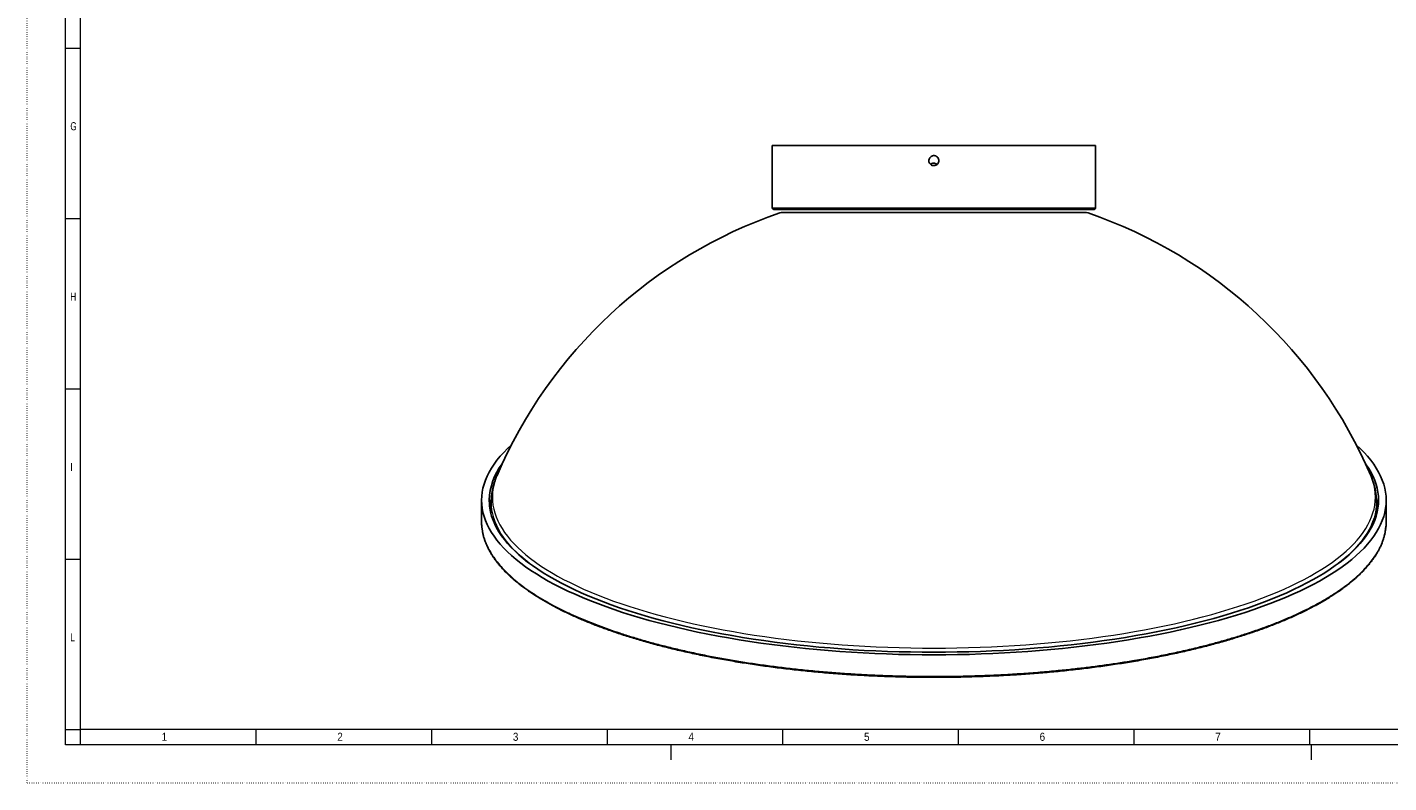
# Model space of a CAD drawing. Header units: millimetres. Extents: x 0 to 841, y 0 to 594.
# Tile 1 of 8: x 0 to 446, y 0 to 248. Entities that reach past the tile are written whole.
import ezdxf

# ---------------------------------------------------------------- set-up
doc = ezdxf.new("R2010")
doc.units = ezdxf.units.MM
doc.linetypes.add('SLD-Punti', pattern=[0.635, 0, -0.635])
doc.linetypes.add('SLD-Solido', pattern=[0])
doc.layers.add('3', color=250, linetype='SLD-Solido', lineweight=25)
doc.styles.add('SLDTEXTSTYLE2', font='ARIALN.TTF', dxfattribs={"width": 0.87})
doc.styles.add('SLDTEXTSTYLE3', font='GOTHIC.TTF', dxfattribs={"width": 0.913})

msp = doc.modelspace()

# ---------------------------------------------------------------- linework, layer by layer
at = {"color": 7, "linetype": 'SLD-Punti', "lineweight": 18}
for q in [(0, 594), (841, 0)]:
    msp.add_line((0, 0), q, dxfattribs=at)
at = {"color": 7, "linetype": 'SLD-Solido', "lineweight": 18}
for p, q in [((12.5, 12.5), (12.5, 581.5)), ((17.5, 17.5), (17.5, 576.5)), ((12.5, 241.1), (17.5, 241.1)), ((12.5, 185.2), (17.5, 185.2)), ((12.5, 129.3), (17.5, 129.3)), ((12.5, 73.4), (17.5, 73.4)), ((12.5, 17.5), (17.5, 17.5)), ((823.5, 17.5), (17.5, 17.5)), ((17.5, 12.5), (17.5, 17.5)), ((75.07, 12.5), (75.07, 17.5)), ((132.64, 12.5), (132.64, 17.5)), ((190.22, 12.5), (190.22, 17.5)), ((247.79, 12.5), (247.79, 17.5)), ((305.36, 12.5), (305.36, 17.5)), ((362.93, 12.5), (362.93, 17.5)), ((420.5, 12.5), (420.5, 17.5)), ((828.5, 12.5), (12.5, 12.5)), ((823.5, 12.5), (17.5, 12.5)), ((211, 12.5), (211, 7.5)), ((421, 12.5), (421, 7.5))]:
    msp.add_line(p, q, dxfattribs=at)
at = {"color": 8, "linetype": 'SLD-Solido', "lineweight": 18}
for p, q in [((244.27, 188.65), (350.27, 188.65)), ((347.82, 186.99), (246.72, 186.99))]:
    msp.add_line(p, q, dxfattribs=at)
at = {"color": 8, "linetype": 'SLD-Solido', "lineweight": 18, "flags": 128}
for points in [[(154.03, 100.87), (153.75, 100.17), (153.31, 98.88), (152.96, 97.59), (152.71, 96.3), (152.56, 95), (152.51, 93.71), (152.56, 92.41), (152.71, 91.12), (152.96, 89.82), (153.31, 88.53), (153.75, 87.25), (154.29, 85.96), (154.94, 84.69), (155.68, 83.41), (156.51, 82.15), (157.44, 80.89), (158.47, 79.65), (159.6, 78.41), (160.82, 77.18), (162.13, 75.97), (163.53, 74.76), (165.03, 73.57), (166.61, 72.39), (168.29, 71.23), (170.05, 70.08), (171.91, 68.95), (173.84, 67.84), (175.87, 66.74), (177.97, 65.67), (180.16, 64.61), (182.43, 63.57), (184.77, 62.55), (187.19, 61.55), (189.69, 60.58), (192.27, 59.63), (194.91, 58.7), (197.62, 57.8), (200.41, 56.92), (203.26, 56.06), (206.17, 55.23), (209.15, 54.43), (212.18, 53.65), (215.28, 52.91), (218.43, 52.19), (221.63, 51.49), (224.89, 50.83), (228.2, 50.2), (231.55, 49.59), (234.95, 49.02), (238.39, 48.48), (241.87, 47.97), (245.39, 47.49), (248.95, 47.04), (252.54, 46.62), (256.16, 46.24), (259.8, 45.89), (263.48, 45.57), (267.17, 45.28), (270.89, 45.03), (274.62, 44.81), (278.37, 44.62), (282.14, 44.47), (285.91, 44.35), (289.69, 44.27), (293.48, 44.22), (297.27, 44.2), (301.06, 44.22), (304.84, 44.27), (308.63, 44.35), (312.4, 44.47), (316.16, 44.62), (319.91, 44.81), (323.65, 45.03), (327.37, 45.28), (331.06, 45.57), (334.73, 45.89), (338.38, 46.24), (342, 46.62), (345.59, 47.04), (349.15, 47.49), (352.67, 47.97), (356.15, 48.48), (359.59, 49.02), (362.99, 49.59), (366.34, 50.2), (369.65, 50.83), (372.9, 51.49), (376.11, 52.19), (379.26, 52.91), (382.35, 53.65), (385.39, 54.43), (388.37, 55.23), (391.28, 56.06), (394.13, 56.92), (396.91, 57.8), (399.63, 58.7), (402.27, 59.63), (404.84, 60.58), (407.34, 61.55), (409.77, 62.55), (412.11, 63.57), (414.38, 64.61), (416.57, 65.67), (418.67, 66.74), (420.69, 67.84), (422.63, 68.95), (424.48, 70.08), (426.25, 71.23), (427.92, 72.39), (429.51, 73.57), (431.01, 74.76), (432.41, 75.97), (433.72, 77.18), (434.94, 78.41), (436.06, 79.65), (437.09, 80.89), (438.03, 82.15), (438.86, 83.41), (439.6, 84.69), (440.24, 85.96), (440.79, 87.25), (441.23, 88.53), (441.58, 89.82), (441.83, 91.12), (441.98, 92.41), (442.03, 93.71), (441.98, 95), (441.83, 96.3), (441.58, 97.59), (441.23, 98.88), (440.79, 100.17), (440.5, 100.87)], [(164.58, 72.05), (163.21, 73.14), (161.8, 74.35), (160.48, 75.57), (159.26, 76.8), (158.14, 78.04), (157.11, 79.29), (156.17, 80.55), (155.33, 81.82), (154.59, 83.09), (153.95, 84.37), (153.4, 85.66), (152.96, 86.95), (152.61, 88.24), (152.36, 89.54), (152.21, 90.84), (152.16, 92.14), (152.17, 92.76)], [(442.36, 92.76), (442.38, 92.14), (442.33, 90.84), (442.18, 89.54), (441.93, 88.24), (441.58, 86.95), (441.13, 85.66), (440.59, 84.37), (439.95, 83.09), (439.21, 81.82), (438.37, 80.55), (437.43, 79.29), (436.4, 78.04), (435.27, 76.8), (434.05, 75.57), (432.74, 74.35), (431.33, 73.14), (429.96, 72.05)]]:
    msp.add_lwpolyline(points, dxfattribs=at)
at = {"color": 8, "linetype": 'SLD-Solido', "lineweight": 18}
msp.add_open_spline([(149.15, 83.33), (149.17, 83.1), (149.26, 82.29), (149.6, 80.91), (150.19, 79.06), (151.06, 77.1), (152.22, 75.03), (153.64, 72.98), (155.21, 71.07), (156.87, 69.3), (158.6, 67.66), (160.48, 66.05), (162.52, 64.46), (164.88, 62.79), (167.59, 61.03), (170.69, 59.21), (174.02, 57.43), (177.35, 55.81), (180.63, 54.33), (183.84, 52.98), (187.17, 51.67), (190.64, 50.4), (194.34, 49.14), (198.3, 47.88), (202.51, 46.64), (206.86, 45.45), (211.37, 44.31), (216.03, 43.22), (220.86, 42.18), (225.8, 41.21), (230.8, 40.31), (235.86, 39.49), (240.96, 38.73), (246.15, 38.04), (251.45, 37.42), (256.86, 36.85), (262.36, 36.36), (267.92, 35.94), (273.33, 35.6), (278.58, 35.34), (283.66, 35.15), (288.75, 35.02), (293.88, 34.95), (299.05, 34.94), (304.25, 34.99), (309.45, 35.11), (314.95, 35.3), (320.74, 35.57), (326.8, 35.95), (332.82, 36.41), (338.42, 36.93), (343.62, 37.48), (348.41, 38.05), (353.15, 38.67), (357.81, 39.36), (362.74, 40.14), (367.9, 41.05), (373.26, 42.09), (378.49, 43.21), (383.28, 44.33), (387.64, 45.44), (391.61, 46.52), (395.48, 47.65), (399.22, 48.82), (403.11, 50.12), (407.1, 51.56), (411.14, 53.15), (415, 54.8), (418.43, 56.4), (421.48, 57.94), (424.18, 59.41), (426.73, 60.91), (429.14, 62.44), (431.54, 64.11), (433.91, 65.92), (436.19, 67.88), (438.23, 69.87), (439.93, 71.77), (441.31, 73.56), (442.44, 75.26), (443.4, 76.96), (444.18, 78.68), (444.83, 80.52), (445.25, 82.11), (445.36, 83.12), (445.39, 83.43)], degree=3, knots=[0, 0, 0, 0, 0.004432, 0.01565, 0.026859, 0.040475, 0.054104, 0.067732, 0.081348, 0.092557, 0.103775, 0.114997, 0.126215, 0.137423, 0.15104, 0.164668, 0.178296, 0.191913, 0.203121, 0.214339, 0.225561, 0.236779, 0.247988, 0.260277, 0.272575, 0.284873, 0.297162, 0.30974, 0.322326, 0.334913, 0.34749, 0.359779, 0.372077, 0.384375, 0.396665, 0.409242, 0.421828, 0.434415, 0.446992, 0.458269, 0.469552, 0.480836, 0.492113, 0.50361, 0.515115, 0.52662, 0.538118, 0.551734, 0.565363, 0.578991, 0.592607, 0.603816, 0.615034, 0.626255, 0.637474, 0.648682, 0.662299, 0.675927, 0.689555, 0.703172, 0.71438, 0.725598, 0.73682, 0.748038, 0.759247, 0.772863, 0.786491, 0.80012, 0.813736, 0.824944, 0.836163, 0.847384, 0.858602, 0.869811, 0.883427, 0.897056, 0.910684, 0.9243, 0.935509, 0.946727, 0.957949, 0.969167, 0.980375, 0.993992, 1, 1, 1, 1], dxfattribs=at)
at = {"layer": '3'}
for p, q in [((244.27, 209.15), (244.27, 188.65)), ((350.27, 209.15), (244.27, 209.15)), ((350.27, 188.65), (350.27, 209.15)), ((349.77, 188.15), (244.77, 188.15)), ((247.69, 187.15), (346.85, 187.15)), ((440.5, 100.87), (440.49, 100.9)), ((148.97, 92.72), (148.97, 85.67)), ((152.17, 92.77), (152.03, 88.93)), ((442.51, 88.93), (442.36, 92.77)), ((445.57, 85.67), (445.57, 92.72)), ((149.13, 83.27), (149.23, 82.68))]:
    msp.add_line(p, q, dxfattribs=at)
at = {"layer": '3', "flags": 128}
for points in [[(148.97, 92.72), (149.02, 91.39), (149.17, 90.06), (149.43, 88.74), (149.78, 87.41), (150.24, 86.1), (150.79, 84.78), (151.45, 83.47), (152.21, 82.17), (153.07, 80.87), (154.02, 79.59), (155.08, 78.31), (156.23, 77.04), (157.48, 75.78), (158.82, 74.54), (160.26, 73.31), (161.79, 72.09), (163.42, 70.88), (165.13, 69.69), (166.94, 68.51), (168.84, 67.35), (170.82, 66.21), (172.89, 65.09), (175.05, 63.99), (177.29, 62.9), (179.61, 61.84), (182.02, 60.8), (184.5, 59.77), (187.06, 58.78), (189.7, 57.8), (192.41, 56.85), (195.19, 55.92), (198.04, 55.02), (200.96, 54.15), (203.94, 53.3), (206.99, 52.48), (210.1, 51.68), (213.27, 50.91), (216.5, 50.18), (219.78, 49.47), (223.12, 48.79), (226.51, 48.14), (229.94, 47.52), (233.42, 46.94), (236.95, 46.38), (240.52, 45.86), (244.12, 45.36), (247.77, 44.9), (251.44, 44.48), (255.15, 44.08), (258.89, 43.72), (262.65, 43.4), (266.44, 43.1), (270.24, 42.84), (274.07, 42.62), (277.91, 42.43), (281.77, 42.27), (285.63, 42.15), (289.51, 42.06), (293.39, 42.01), (297.27, 41.99), (301.15, 42.01), (305.03, 42.06), (308.9, 42.15), (312.77, 42.27), (316.63, 42.43), (320.47, 42.62), (324.29, 42.84), (328.1, 43.1), (331.89, 43.4), (335.65, 43.72), (339.39, 44.08), (343.1, 44.48), (346.77, 44.9), (350.41, 45.36), (354.02, 45.86), (357.59, 46.38), (361.11, 46.94), (364.6, 47.52), (368.03, 48.14), (371.42, 48.79), (374.76, 49.47), (378.04, 50.18), (381.27, 50.91), (384.44, 51.68), (387.55, 52.48), (390.6, 53.3), (393.58, 54.15), (396.5, 55.02), (399.35, 55.92), (402.13, 56.85), (404.84, 57.8), (407.48, 58.78), (410.04, 59.77), (412.52, 60.8), (414.92, 61.84), (417.25, 62.9), (419.49, 63.99), (421.64, 65.09), (423.72, 66.21), (425.7, 67.35), (427.6, 68.51), (429.41, 69.69), (431.12, 70.88), (432.75, 72.09), (434.28, 73.31), (435.72, 74.54), (437.06, 75.78), (438.31, 77.04), (439.46, 78.31), (440.52, 79.59), (441.47, 80.87), (442.33, 82.17), (443.09, 83.47), (443.74, 84.78), (444.3, 86.1), (444.76, 87.41), (445.11, 88.74), (445.37, 90.06), (445.52, 91.39), (445.57, 92.72), (445.52, 94.04), (445.37, 95.37), (445.11, 96.7), (444.76, 98.02), (444.3, 99.34), (443.74, 100.65), (443.09, 101.96), (442.33, 103.26), (441.47, 104.56), (440.52, 105.84), (439.46, 107.12), (438.31, 108.39), (437.06, 109.65), (435.85, 110.77)], [(158.68, 110.77), (157.48, 109.65), (156.23, 108.39), (155.08, 107.12), (154.02, 105.84), (153.07, 104.56), (152.21, 103.26), (151.45, 101.96), (150.79, 100.65), (150.24, 99.34), (149.78, 98.02), (149.43, 96.7), (149.17, 95.37), (149.02, 94.04), (148.97, 92.72)], [(151.47, 92.72), (151.52, 91.41), (151.67, 90.11), (151.92, 88.8), (152.27, 87.5), (152.72, 86.21), (153.26, 84.91), (153.91, 83.63), (154.66, 82.35), (155.5, 81.07), (156.44, 79.81), (157.47, 78.55), (158.6, 77.31), (159.83, 76.07), (161.15, 74.85), (162.57, 73.63), (164.07, 72.43), (165.67, 71.25), (167.36, 70.08), (169.14, 68.92), (171, 67.78), (172.95, 66.66), (174.99, 65.56), (177.11, 64.47), (179.31, 63.4), (181.6, 62.36), (183.96, 61.33), (186.4, 60.33), (188.92, 59.35), (191.51, 58.39), (194.17, 57.45), (196.91, 56.54), (199.71, 55.66), (202.58, 54.8), (205.51, 53.96), (208.51, 53.15), (211.57, 52.37), (214.69, 51.62), (217.86, 50.89), (221.09, 50.2), (224.37, 49.53), (227.7, 48.89), (231.08, 48.28), (234.5, 47.71), (237.97, 47.16), (241.47, 46.64), (245.02, 46.16), (248.6, 45.71), (252.21, 45.29), (255.86, 44.9), (259.53, 44.55), (263.23, 44.23), (266.96, 43.94), (270.7, 43.68), (274.46, 43.46), (278.24, 43.28), (282.03, 43.12), (285.83, 43), (289.64, 42.92), (293.45, 42.87), (297.27, 42.85), (301.09, 42.87), (304.9, 42.92), (308.71, 43), (312.51, 43.12), (316.3, 43.28), (320.08, 43.46), (323.84, 43.68), (327.58, 43.94), (331.31, 44.23), (335, 44.55), (338.68, 44.9), (342.32, 45.29), (345.94, 45.71), (349.52, 46.16), (353.06, 46.64), (356.57, 47.16), (360.04, 47.71), (363.46, 48.28), (366.84, 48.89), (370.17, 49.53), (373.45, 50.2), (376.68, 50.89), (379.85, 51.62), (382.97, 52.37), (386.03, 53.15), (389.02, 53.96), (391.96, 54.8), (394.83, 55.66), (397.63, 56.54), (400.37, 57.45), (403.03, 58.39), (405.62, 59.35), (408.14, 60.33), (410.58, 61.33), (412.94, 62.36), (415.22, 63.4), (417.43, 64.47), (419.55, 65.56), (421.58, 66.66), (423.54, 67.78), (425.4, 68.92), (427.18, 70.08), (428.87, 71.25), (430.46, 72.43), (431.97, 73.63), (433.39, 74.85), (434.71, 76.07), (435.93, 77.31), (437.06, 78.55), (438.1, 79.81), (439.04, 81.07), (439.88, 82.35), (440.63, 83.63), (441.27, 84.91), (441.82, 86.21), (442.27, 87.5), (442.62, 88.8), (442.87, 90.11), (443.02, 91.41), (443.07, 92.72), (443.02, 94.02), (442.87, 95.33), (442.62, 96.63), (442.27, 97.93), (441.82, 99.22), (441.27, 100.52), (440.63, 101.8), (439.88, 103.08), (439.04, 104.36), (438.82, 104.66)], [(152.02, 88.39), (152.02, 88.67), (152.03, 88.93)], [(442.51, 88.93), (442.51, 88.67), (442.52, 88.39)]]:
    msp.add_lwpolyline(points, dxfattribs=at)
at = {"layer": '3'}
for centre, radius, start, end in [((244.77, 188.65), 0.5, 180, 270), ((349.77, 188.65), 0.5, 270, 0), ((297.27, 39.65), 155.77, 108.9364, 156.8589), ((247.69, 184.15), 3, 90, 108.9364), ((346.85, 184.15), 3, 71.0636, 90), ((297.27, 39.65), 155.77, 23.1411, 71.0636), ((172.08, 92.12), 20.62, 142.5209, 178.3436), ((169.55, 88.16), 18.09, 163.9637, 172.5526), ((424.96, 88.16), 18.12, 7.4504, 16.381)]:
    msp.add_arc(centre, radius, start, end, dxfattribs=at)
for points, knots in [([(297.27, 202.5), (297.08, 202.52), (296.71, 202.56), (296.22, 202.84), (295.84, 203.26), (295.63, 203.78), (295.6, 204.35), (295.76, 204.89), (296.09, 205.35), (296.55, 205.67), (297.09, 205.83), (297.65, 205.79), (298.17, 205.57), (298.59, 205.19), (298.86, 204.69), (298.95, 204.14), (298.85, 203.58), (298.57, 203.09), (298.15, 202.72), (297.69, 202.53), (297.39, 202.51), (297.27, 202.5)], [0, 0, 0, 0, 0.053671, 0.107341, 0.161028, 0.214725, 0.268405, 0.322066, 0.375737, 0.429431, 0.483124, 0.536796, 0.590457, 0.644136, 0.697833, 0.75152, 0.805185, 0.85885, 0.912537, 0.966234, 1, 1, 1, 1]), ([(296.21, 202.89), (296.27, 202.95), (296.46, 203.13), (296.9, 203.29), (297.46, 203.32), (297.96, 203.19), (298.21, 202.99), (298.31, 202.91)], [0, 0, 0, 0, 0.1047, 0.345718, 0.586628, 0.827425, 1, 1, 1, 1]), ([(154.07, 100.94), (154.05, 100.91), (153.87, 100.51), (153.57, 99.73), (153.18, 98.6), (152.86, 97.47), (152.6, 96.34), (152.39, 95.21), (152.26, 94.09), (152.19, 93.27), (152.18, 92.82), (152.18, 92.76)], [0, 0, 0, 0, 0.011419, 0.152853, 0.292851, 0.431504, 0.568942, 0.705329, 0.840856, 0.975735, 1, 1, 1, 1]), ([(442.36, 92.76), (442.36, 92.89), (442.34, 93.4), (442.26, 94.28), (442.12, 95.39), (441.91, 96.51), (441.64, 97.62), (441.31, 98.73), (440.93, 99.83), (440.64, 100.55), (440.49, 100.91)], [0, 0, 0, 0, 0.047308, 0.182235, 0.317356, 0.452905, 0.589101, 0.726152, 0.864238, 1, 1, 1, 1]), ([(148.99, 85.67), (148.98, 85.24), (148.98, 84.46), (149.1, 83.68), (149.15, 83.33)], [0, 0, 0, 0, 0.550875, 1, 1, 1, 1]), ([(445.39, 83.43), (445.45, 83.82), (445.57, 84.57), (445.55, 85.31), (445.54, 85.67)], [0, 0, 0, 0, 0.526826, 1, 1, 1, 1]), ([(149.24, 82.62), (149.26, 82.51), (149.33, 82.06), (149.51, 81.26), (149.79, 80.24), (150.14, 79.22), (150.54, 78.2), (151, 77.19), (151.52, 76.18), (152.09, 75.18), (152.72, 74.18), (153.41, 73.19), (154.16, 72.2), (154.96, 71.22), (155.83, 70.24), (156.74, 69.27), (157.72, 68.31), (158.75, 67.35), (159.84, 66.4), (160.98, 65.46), (162.18, 64.52), (163.43, 63.6), (164.73, 62.69), (166.08, 61.78), (167.49, 60.88), (168.96, 59.99), (170.47, 59.11), (172.03, 58.25), (173.64, 57.4), (175.28, 56.56), (176.98, 55.73), (178.73, 54.92), (180.53, 54.11), (182.38, 53.32), (184.27, 52.54), (186.2, 51.77), (188.18, 51.02), (190.21, 50.28), (192.28, 49.55), (194.4, 48.84), (196.55, 48.14), (198.74, 47.46), (200.96, 46.8), (203.22, 46.15), (205.52, 45.51), (207.85, 44.9), (210.22, 44.3), (212.63, 43.71), (215.07, 43.14), (217.54, 42.59), (220.04, 42.05), (222.57, 41.54), (225.14, 41.03), (227.74, 40.55), (230.37, 40.08), (233.03, 39.63), (235.72, 39.2), (238.41, 38.79), (241.13, 38.4), (243.86, 38.03), (246.61, 37.67), (249.39, 37.34), (252.19, 37.02), (255.01, 36.72), (257.85, 36.44), (260.7, 36.18), (263.56, 35.94), (266.45, 35.72), (269.35, 35.52), (272.26, 35.34), (275.18, 35.18), (278.1, 35.04), (281.03, 34.92), (283.96, 34.82), (286.91, 34.74), (289.85, 34.68), (292.8, 34.64), (295.76, 34.62), (298.71, 34.62), (301.65, 34.64), (304.6, 34.68), (307.54, 34.74), (310.48, 34.82), (313.43, 34.92), (316.37, 35.04), (319.31, 35.18), (322.23, 35.34), (325.13, 35.52), (328.01, 35.72), (330.88, 35.94), (333.74, 36.18), (336.6, 36.43), (339.43, 36.71), (342.25, 37.01), (345.05, 37.32), (347.83, 37.66), (350.6, 38.01), (353.35, 38.39), (356.07, 38.78), (358.77, 39.19), (361.44, 39.62), (364.09, 40.07), (366.71, 40.53), (369.31, 41.02), (371.89, 41.52), (374.43, 42.04), (376.94, 42.57), (379.41, 43.13), (381.84, 43.69), (384.24, 44.28), (386.61, 44.88), (388.95, 45.5), (391.26, 46.13), (393.52, 46.78), (395.75, 47.45), (397.94, 48.13), (400.09, 48.82), (402.2, 49.54), (404.28, 50.26), (406.3, 51), (408.28, 51.75), (410.22, 52.52), (412.1, 53.29), (413.94, 54.08), (415.74, 54.89), (417.49, 55.7), (419.19, 56.53), (420.85, 57.37), (422.46, 58.22), (424.02, 59.09), (425.53, 59.96), (426.99, 60.85), (428.4, 61.75), (429.77, 62.66), (431.08, 63.57), (432.33, 64.5), (433.53, 65.43), (434.67, 66.37), (435.75, 67.32), (436.78, 68.27), (437.76, 69.24), (438.68, 70.21), (439.55, 71.19), (440.35, 72.17), (441.1, 73.16), (441.8, 74.15), (442.44, 75.16), (443.02, 76.16), (443.54, 77.18), (444, 78.19), (444.4, 79.2), (444.74, 80.22), (445.02, 81.25), (445.2, 82), (445.26, 82.42), (445.28, 82.49)], [0, 0, 0, 0, 0.0021584, 0.0086968, 0.015259, 0.0218368, 0.0284217, 0.0350035, 0.0415713, 0.048116, 0.05463, 0.0612212, 0.0678173, 0.0744099, 0.081002, 0.0875964, 0.0941957, 0.1008031, 0.1074218, 0.1140554, 0.120706, 0.1272688, 0.1338756, 0.1405017, 0.1471396, 0.1537817, 0.1604184, 0.1670412, 0.1736425, 0.1802148, 0.1867755, 0.1934026, 0.2000174, 0.206624, 0.2132262, 0.2198282, 0.2264332, 0.2330447, 0.2396667, 0.2463017, 0.252924, 0.2595252, 0.2661196, 0.2727095, 0.2792975, 0.285886, 0.2924768, 0.299072, 0.3056742, 0.3122871, 0.3188684, 0.3254478, 0.3320523, 0.3386739, 0.345305, 0.3519373, 0.3585606, 0.3651668, 0.3717484, 0.3782987, 0.384865, 0.3914713, 0.3980674, 0.4046575, 0.4112455, 0.4178351, 0.4244292, 0.4310317, 0.4376466, 0.4442721, 0.4508645, 0.4574561, 0.464051, 0.4706483, 0.477247, 0.4838462, 0.4904447, 0.4970414, 0.5036355, 0.5102325, 0.5167983, 0.5233819, 0.5299888, 0.5366109, 0.54324, 0.5498667, 0.556481, 0.5630745, 0.5696392, 0.576172, 0.5827845, 0.5893848, 0.5959769, 0.6025647, 0.6091521, 0.6157424, 0.6223389, 0.6289457, 0.6355665, 0.6421833, 0.6487525, 0.6553436, 0.6619505, 0.6685673, 0.6751879, 0.6818048, 0.688411, 0.6950003, 0.7015674, 0.7081333, 0.7147482, 0.7213571, 0.7279622, 0.7345659, 0.7411707, 0.7477781, 0.7543905, 0.7610104, 0.7676356, 0.7742457, 0.7808493, 0.7874429, 0.7940303, 0.8006156, 0.8072026, 0.8137942, 0.8203944, 0.8270071, 0.8336395, 0.840234, 0.8468304, 0.8534514, 0.8600893, 0.8667365, 0.8733851, 0.8800249, 0.8866482, 0.8932475, 0.8998147, 0.9063987, 0.9130148, 0.91962, 0.9262175, 0.9328105, 0.9394023, 0.9459959, 0.9525932, 0.9591975, 0.9658142, 0.9723516, 0.9789038, 0.9854733, 0.992051, 0.9986273, 1, 1, 1, 1]), ([(445.28, 82.53), (445.33, 82.78), (445.38, 83.07), (445.41, 83.35), (445.42, 83.37)], [0, 0, 0, 0, 0.916021, 1, 1, 1, 1])]:
    msp.add_open_spline(points, degree=3, knots=knots, dxfattribs=at)

# ---------------------------------------------------------------- texts
at = {"color": 7, "linetype": 'Continuous', "lineweight": 0, "char_height": 2.65, "attachment_point": 1}
for s, insert, style in [('G', (14.15, 216.75), 'SLDTEXTSTYLE2'), ('H', (14.15, 160.85), 'SLDTEXTSTYLE2'), ('I', (14.15, 104.95), 'SLDTEXTSTYLE2'), ('L', (14.15, 49.05), 'SLDTEXTSTYLE2'), ('1', (44.08, 16.42), 'SLDTEXTSTYLE3'), ('2', (101.66, 16.42), 'SLDTEXTSTYLE3'), ('3', (159.23, 16.42), 'SLDTEXTSTYLE3'), ('4', (216.8, 16.42), 'SLDTEXTSTYLE3'), ('5', (274.37, 16.42), 'SLDTEXTSTYLE3'), ('6', (331.94, 16.42), 'SLDTEXTSTYLE3'), ('7', (389.51, 16.42), 'SLDTEXTSTYLE3')]:
    msp.add_mtext(s, dxfattribs=dict(at, insert=insert, style=style))

doc.saveas('drawing.dxf')
